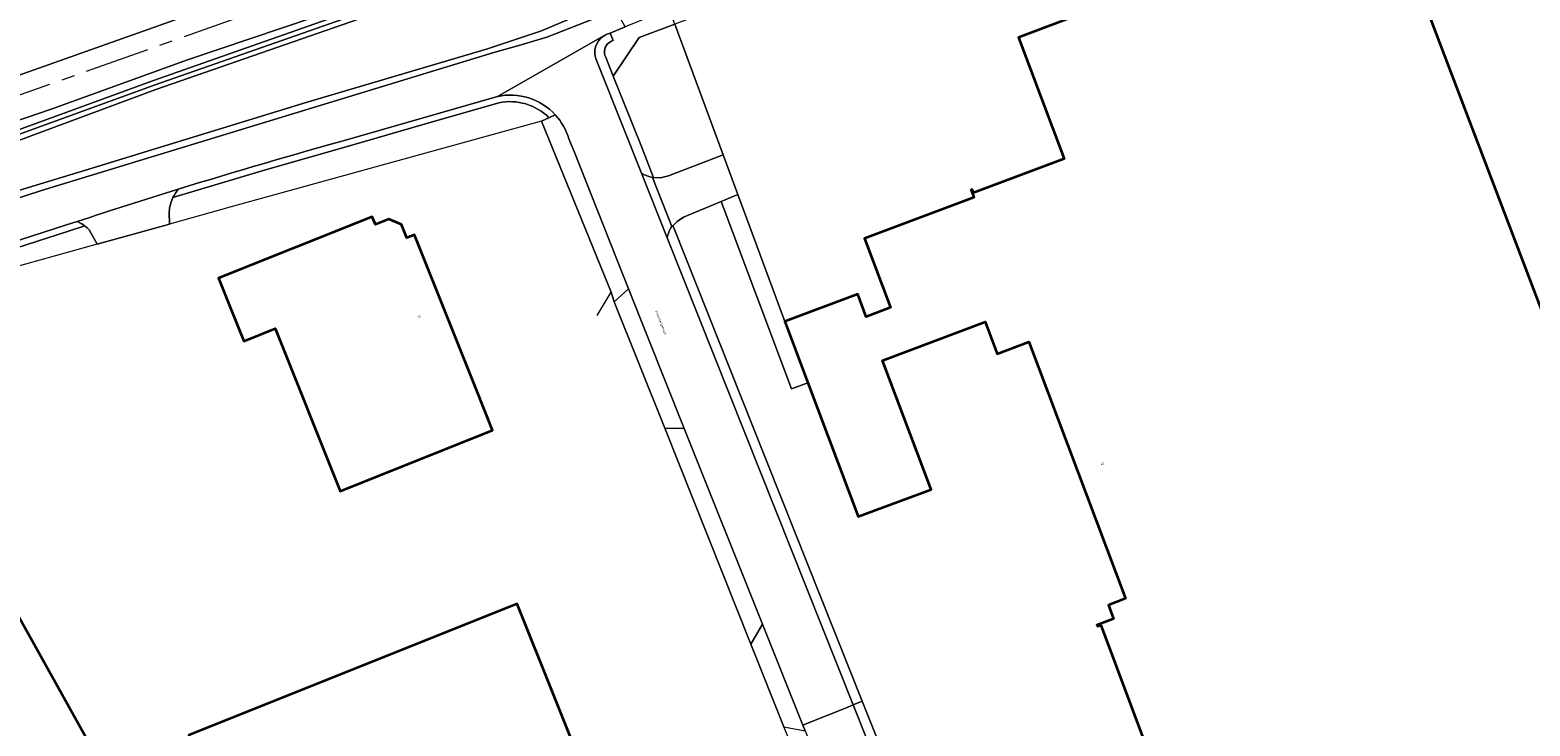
# Model space of a CAD drawing. Header units: metres. Extents: x 197700 to 204338, y 317132 to 325229.
# Tile 249 of 256: x 200544 to 200775, y 318543 to 318650. Entities that reach past the tile are written whole.
import ezdxf
from ezdxf.enums import TextEntityAlignment as Align

# ---------------------------------------------------------------- set-up
doc = ezdxf.new("R2010")
doc.units = ezdxf.units.M
doc.linetypes.add('AM-AS', pattern=[16, 10, -2, 2, -2])
for name, color, linetype, lineweight in [('B-WE-AM-AS_SPOOR-G', 10, 'AM-AS', 18), ('B-WE-GR-BEPLANTING_CULTUUR_BOSPLANTSOEN-GV', 90, 'Continuous', 18), ('B-WE-GR-BOS_LOOF-GV', 40, 'Continuous', 13), ('B-WE-IE-TERREINAFSCHEIDING_KUNSTMATIG_HEKWERK-G', 20, 'IE-TERREINAFSCHEIDING-KUNSTMATIG', 18), ('B-WE-OG-BEBOUWING-GV', 7, 'Continuous', 35), ('B-WE-OG-BEBOUWING-T18', 10, 'Continuous', 18), ('B-WE-OG-TERREIN_CULTUURSCHEIDING-GV', 7, 'Continuous', 18), ('B-WE-OG-TERREIN_ERF-GV', 7, 'Continuous', 18), ('B-WE-OG-TOPOGRAFIE-T18', 10, 'Continuous', 18), ('B-WE-OG-WATER-GV', 130, 'Continuous', 18), ('B-WE-OG-WATER_SLOOT-GV', 120, 'Continuous', 18), ('B-WE-OG-WEG-GV', 7, 'Continuous', 18), ('B-WE-VH-VERHARDING_ASFALT-GV', 252, 'Continuous', 18), ('B-WE-VH-VERHARDING_BETONSTRAATSTEEN-GV', 252, 'Continuous', 18), ('B-WE-VH-VERHARDING_HALFVERHARDING-GV', 252, 'Continuous', 18), ('B-WE-VH-VERHARDING_OPEN-GV', 252, 'Continuous', 18), ('B-WE-VH-VERHARDING_TEGEL-GV', 252, 'Continuous', 18)]:
    doc.layers.add(name, color=color, linetype=linetype, lineweight=lineweight)
doc.styles.add('NLCS-ISO-M200-T18', font='NLCS-ISO.ttf', dxfattribs={"height": 0.36})
doc.linetypes.add('IE-TERREINAFSCHEIDING-KUNSTMATIG', pattern='A,4,[82,NLCS.SHX,S=0.75,R=90,X=0,Y=0],4,-2', length=10)

msp = doc.modelspace()

# ---------------------------------------------------------------- linework, layer by layer
at = {"layer": 'B-WE-AM-AS_SPOOR-G'}
msp.add_lwpolyline([(200835.228, 318754.104), (200701.474, 318699.68), (200663.228, 318684.265), (200645.105, 318677.306), (200619.061, 318667.481), (200592.129, 318657.748), (200519.235, 318631.945), (200457.741, 318610.048), (200439.537, 318603.636), (200409.217, 318592.791), (200361.776, 318576.061), (200327.665, 318563.609), (200303.099, 318554.119), (200279.873, 318544.345), (200252.514, 318532.037), (200230.962, 318521.672), (200198.954, 318505.397), (200132.305, 318470.848), (200053.762, 318430.36), (200036.055, 318421.136), (199892.784, 318347.091)], dxfattribs=at)
at = {"layer": 'B-WE-GR-BEPLANTING_CULTUUR_BOSPLANTSOEN-GV'}
msp.add_lwpolyline([(200526.512, 318620.624), (200553.589, 318628.855), (200586.601, 318639.025), (200614.434, 318647.259), (200622.733, 318650.03), (200633.554, 318654.569), (200633.927, 318654.725), (200650.141, 318661.126), (200674.051, 318670.012), (200713.446, 318685.775), (200742.749, 318696.423), (200738.648, 318708.18), (200640.594, 318668.711), (200628.82, 318664.392), (200600.728, 318653.979), (200563.243, 318640.95), (200541.813, 318632.992)], dxfattribs=at)
at = {"layer": 'B-WE-GR-BOS_LOOF-GV'}
msp.add_lwpolyline([(200421.425, 318604.63), (200422.483, 318600.727), (200593.666, 318661.471), (200626.087, 318673.769), (200645.052, 318680.034), (200665.529, 318687.944), (200687.597, 318696.702), (200707.819, 318705.158), (200728.945, 318713.747), (200748.624, 318722.023), (200776.701, 318734.078)], dxfattribs=at)
at = {"layer": 'B-WE-IE-TERREINAFSCHEIDING_KUNSTMATIG_HEKWERK-G'}
for points in [[(200650.75, 318630.893), (200643.32, 318651.039)], [(200622.725, 318636.07), (200574.902, 318622.842), (200565.357, 318620.185)], [(200633.485, 318609.658), (200622.725, 318636.07)], [(200653.021, 318624.736), (200650.75, 318630.893)], [(200660.268, 318605.164), (200653.021, 318624.736)], [(200565.357, 318620.185), (200554.195, 318617.079)], [(200554.195, 318617.079), (200521.006, 318607.842), (200505.82, 318602.708), (200457.967, 318585.35), (200455.49, 318580.532)], [(200631.319, 318606.103), (200633.485, 318609.658)], [(200655.012, 318555.353), (200641.78, 318588.707)]]:
    msp.add_lwpolyline(points, dxfattribs=at)
at = {"layer": 'B-WE-OG-BEBOUWING-GV'}
for points in [[(200752.886, 318670.315), (200696.302, 318648.959), (200703.342, 318630.258), (200689.376, 318625.029), (200689.181, 318625.528), (200688.992, 318625.451), (200689.435, 318624.298), (200672.569, 318617.961), (200676.56, 318607.294), (200672.811, 318605.862), (200671.514, 318609.349), (200660.268, 318605.164), (200663.823, 318595.689), (200671.571, 318575.039), (200682.819, 318579.253), (200675.344, 318599.134), (200691.167, 318605.093), (200693.022, 318600.171), (200697.896, 318602.007), (200712.786, 318562.403), (200710.16, 318561.396), (200710.963, 318559.283), (200708.399, 318558.311), (200708.47, 318558.114), (200708.984, 318558.311), (200723.045, 318520.726)], [(200785.383, 318584.833), (200754.652, 318665.637)]]:
    msp.add_lwpolyline(points, dxfattribs=at)
for points in [[(200612.594, 318594.86), (200603.141, 318618.544), (200601.953, 318618.07), (200601.126, 318620.141), (200599.193, 318620.963), (200597.113, 318620.133), (200596.639, 318621.322), (200572.899, 318611.847), (200574.753, 318607.203), (200576.818, 318602.129), (200581.659, 318604.094), (200591.672, 318578.984), (200615.185, 318588.369)], [(200528.752, 318583.49), (200523.376, 318593.123), (200489.348, 318574.13), (200491.785, 318569.764), (200511.751, 318533.229), (200507.42, 318530.83), (200515.264, 318516.674), (200519.709, 318519.137), (200534.697, 318492.088), (200569.08, 318511.138)], [(200614.361, 318559.71), (200568.364, 318541.301), (200579.437, 318513.156), (200625.537, 318531.754), (200630.179, 318533.61), (200619.004, 318561.566)]]:
    msp.add_lwpolyline(points, close=True, dxfattribs=at)
at = {"layer": 'B-WE-OG-TERREIN_CULTUURSCHEIDING-GV'}
for points in [[(200632.592, 318646.057), (200633.809, 318643.002), (200637.808, 318648.976), (200643.32, 318651.039), (200642.435, 318653.358), (200635.659, 318650.619), (200633.305, 318649.667), (200633.767, 318648.544)], [(200615.931, 318639.889), (200593.233, 318633.348)], [(200565.905, 318624.268), (200579.674, 318628.431), (200593.505, 318632.386), (200604.839, 318635.652), (200616.172, 318638.918)], [(200624.852, 318637.052), (200623.891, 318636.608), (200622.725, 318636.07), (200633.485, 318609.658), (200633.944, 318608.199), (200636.158, 318610.191), (200627.753, 318631.393)], [(200623.891, 318636.608), (200624.852, 318637.052)], [(200627.753, 318631.393), (200626.979, 318633.322)], [(200551.118, 318620.594), (200549.49, 318620.058), (200504.176, 318605.425), (200470.71, 318593.369), (200458.666, 318589.167), (200457.211, 318588.694), (200456.792, 318587.454), (200471.044, 318592.426), (200504.499, 318604.479), (200549.8, 318619.107), (200552.299, 318619.93)]]:
    msp.add_lwpolyline(points, dxfattribs=at)
for points in [[(200632.447, 318646.9, 0.1224373), (200632.592, 318646.057)], [(200632.873, 318647.929, 0.15106), (200632.447, 318646.9)], [(200633.767, 318648.544, 0.105084), (200632.873, 318647.929)], [(200624.852, 318637.052, 0.2639864), (200615.931, 318639.889)], [(200616.172, 318638.918, -0.2502497), (200623.891, 318636.608)], [(200626.979, 318633.322, 0.1145357), (200624.852, 318637.052)], [(200593.233, 318633.348, 0.0072572), (200566.715, 318625.566)], [(200566.715, 318625.566, 0.0588929), (200565.905, 318624.268)], [(200552.299, 318619.93, 0.0684704), (200551.118, 318620.594)]]:
    msp.add_lwpolyline(points, format="xyb", dxfattribs=at)
msp.add_lwpolyline([(200641.78, 318588.707), (200655.012, 318555.353), (200656.804, 318558.451), (200644.754, 318588.648)], close=True, dxfattribs=at)
at = {"layer": 'B-WE-OG-TERREIN_ERF-GV'}
for points in [[(200813.889, 318714.869), (200769.394, 318697.986), (200710.05, 318676.011), (200643.32, 318651.039), (200650.75, 318630.893), (200653.021, 318624.736), (200660.268, 318605.164), (200671.514, 318609.349), (200672.811, 318605.862), (200676.56, 318607.294), (200672.569, 318617.961), (200689.435, 318624.298), (200688.992, 318625.451), (200689.181, 318625.528), (200689.376, 318625.029), (200703.342, 318630.258), (200696.302, 318648.959), (200752.886, 318670.315), (200754.652, 318665.637), (200785.383, 318584.833)], [(200616.172, 318638.918), (200604.839, 318635.652), (200593.505, 318632.386), (200579.674, 318628.431), (200565.905, 318624.268)], [(200453.529, 318331.868), (200427.768, 318396.363), (200500.38, 318424.236), (200499.84, 318425.637), (200599.771, 318466.012), (200619.315, 318431.125), (200674.682, 318451.383), (200690.921, 318457.24), (200691.385, 318457.399), (200692.709, 318453.82), (200694.789, 318454.597), (200695.099, 318454.713), (200693.631, 318458.406), (200678.478, 318496.652), (200663.092, 318535.46), (200660.138, 318542.585), (200655.012, 318555.353), (200641.78, 318588.707), (200633.944, 318608.199), (200633.485, 318609.658), (200622.725, 318636.07), (200623.891, 318636.608)], [(200723.045, 318520.726), (200708.984, 318558.311), (200708.47, 318558.114), (200708.399, 318558.311), (200710.963, 318559.283), (200710.16, 318561.396), (200712.786, 318562.403), (200697.896, 318602.007), (200693.022, 318600.171), (200691.167, 318605.093), (200675.344, 318599.134), (200682.819, 318579.253), (200671.571, 318575.039), (200663.823, 318595.689), (200661.302, 318594.743), (200650.447, 318623.674), (200644.623, 318621.272), (200643.648, 318620.576), (200643.007, 318619.895), (200643.126, 318619.628), (200655.323, 318588.947), (200672.219, 318546.543), (200687.714, 318507.671)], [(200565.309, 318622.085), (200565.357, 318620.185), (200554.195, 318617.079), (200552.992, 318619.292)], [(200552.299, 318619.93), (200549.8, 318619.107), (200504.499, 318604.479), (200471.044, 318592.426), (200456.792, 318587.454), (200455.392, 318583.311), (200455.49, 318580.532), (200448.871, 318578.148), (200446.956, 318580.787), (200442.26, 318582.87), (200388.65, 318563.741)]]:
    msp.add_lwpolyline(points, dxfattribs=at)
for points in [[(200638.138, 318632.14), (200639.973, 318627.47), (200639.869, 318627.392), (200641.091, 318627.34), (200642.323, 318627.627), (200650.75, 318630.893), (200643.32, 318651.039), (200637.808, 318648.976), (200633.809, 318643.002)], [(200660.268, 318605.164), (200653.021, 318624.736), (200650.447, 318623.674), (200661.302, 318594.743), (200663.823, 318595.689)], [(200574.753, 318607.203), (200572.899, 318611.847), (200596.639, 318621.322), (200597.113, 318620.133), (200599.193, 318620.963), (200601.126, 318620.141), (200601.953, 318618.07), (200603.141, 318618.544), (200612.594, 318594.86), (200615.185, 318588.369), (200591.672, 318578.984), (200581.659, 318604.094), (200576.818, 318602.129)], [(200491.785, 318569.764), (200489.348, 318574.13), (200523.376, 318593.123), (200528.752, 318583.49), (200569.08, 318511.138), (200534.697, 318492.088), (200519.709, 318519.137), (200515.264, 318516.674), (200507.42, 318530.83), (200511.751, 318533.229)], [(200625.537, 318531.754), (200579.437, 318513.156), (200568.364, 318541.301), (200614.361, 318559.71), (200619.004, 318561.566), (200630.179, 318533.61)]]:
    msp.add_lwpolyline(points, close=True, dxfattribs=at)
for points in [[(200623.891, 318636.608, 0.2502497), (200616.172, 318638.918)], [(200565.905, 318624.268, 0.0875545), (200565.309, 318622.085)], [(200552.992, 318619.292, 0.0475322), (200552.299, 318619.93)]]:
    msp.add_lwpolyline(points, format="xyb", dxfattribs=at)
at = {"layer": 'B-WE-OG-WATER-GV'}
for points in [[(200901.248, 318771.818), (200893.83, 318768.895), (200838.852, 318749.402), (200799.994, 318734.708), (200757.643, 318718.072), (200747.812, 318713.465), (200640.034, 318670.06), (200628.318, 318665.852), (200600.232, 318655.523), (200562.89, 318642.345), (200541.5, 318634.544), (200535.445, 318632.743), (200454.481, 318605.068), (200429.547, 318596.227), (200403.608, 318586.842), (200390.231, 318581.975), (200377.338, 318577.605), (200346.819, 318566.676)], [(200354.116, 318568.688), (200377.462, 318576.903), (200390.343, 318581.376), (200403.813, 318586.313), (200430.017, 318595.575), (200454.718, 318604.432), (200535.446, 318631.937), (200541.669, 318633.844), (200562.99, 318641.645), (200600.456, 318654.746), (200628.463, 318665.026), (200640.262, 318669.454), (200748.222, 318712.74), (200757.95, 318717.351), (200800.305, 318733.763), (200830.716, 318744.942), (200867.845, 318758.357), (200901.858, 318770.354)]]:
    msp.add_lwpolyline(points, dxfattribs=at)
at = {"layer": 'B-WE-OG-WATER_SLOOT-GV'}
for points in [[(200346.819, 318566.676), (200377.338, 318577.605), (200390.231, 318581.975), (200403.608, 318586.842), (200429.547, 318596.227), (200454.481, 318605.068), (200535.445, 318632.743), (200541.5, 318634.544), (200562.89, 318642.345), (200600.232, 318655.523), (200628.318, 318665.852), (200640.034, 318670.06), (200747.812, 318713.465), (200757.643, 318718.072), (200799.994, 318734.708), (200838.852, 318749.402), (200893.83, 318768.895), (200901.248, 318771.818)], [(200902.468, 318773.075), (200839.052, 318750.213), (200799.81, 318735.124), (200774.209, 318725.111), (200780.847, 318728.009), (200757.959, 318719.122), (200734.221, 318708.761), (200673.984, 318684.406), (200655.339, 318676.94), (200641.786, 318671.784), (200624.994, 318665.889), (200592.541, 318653.778), (200568.122, 318645.539), (200547.296, 318637.988), (200491.014, 318618.782), (200463.261, 318609.029), (200441.396, 318601.469), (200434.155, 318598.723), (200431.804, 318597.496), (200429.524, 318596.808), (200427.439, 318596.397), (200424.016, 318595.069)], [(200344.547, 318564.339), (200377.653, 318576.163), (200390.978, 318580.785), (200404.37, 318585.509), (200429.511, 318594.574), (200430.928, 318595.35), (200433.202, 318595.942), (200454.986, 318603.791), (200535.56, 318631.232), (200541.813, 318632.992), (200563.243, 318640.95), (200600.728, 318653.979), (200628.82, 318664.392), (200640.594, 318668.711), (200738.648, 318708.18), (200748.56, 318712.17), (200758.067, 318716.556), (200800.591, 318733.18), (200824.008, 318741.624), (200861.597, 318755.313), (200902.919, 318770.128)], [(200901.858, 318770.354), (200867.845, 318758.357), (200830.716, 318744.942), (200800.305, 318733.763), (200757.95, 318717.351), (200748.222, 318712.74), (200640.262, 318669.454), (200628.463, 318665.026), (200600.456, 318654.746), (200562.99, 318641.645), (200541.669, 318633.844), (200535.446, 318631.937), (200454.718, 318604.432), (200430.017, 318595.575), (200403.813, 318586.313), (200390.343, 318581.376), (200377.462, 318576.903), (200354.116, 318568.688)]]:
    msp.add_lwpolyline(points, dxfattribs=at)
at = {"layer": 'B-WE-OG-WEG-GV'}
msp.add_lwpolyline([(200380.536, 318568.322), (200449.961, 318592.597), (200501.061, 318610.829), (200545.615, 318625.385), (200615.392, 318646.643), (200619.231, 318647.729), (200623.577, 318649.012), (200634.224, 318653.178), (200633.554, 318654.569), (200622.733, 318650.03), (200614.434, 318647.259), (200586.601, 318639.025), (200553.589, 318628.855), (200526.512, 318620.624), (200501.655, 318612.626), (200455.195, 318595.891), (200417.516, 318583.026)], dxfattribs=at)
at = {"layer": 'B-WE-VH-VERHARDING_ASFALT-GV'}
for points in [[(200634.224, 318653.178), (200623.577, 318649.012), (200619.231, 318647.729), (200615.392, 318646.643), (200545.615, 318625.385), (200501.061, 318610.829), (200449.961, 318592.597), (200380.536, 318568.322), (200355.383, 318558.455), (200345.357, 318554.398), (200347.688, 318548.72), (200366.123, 318555.9)], [(200632.885, 318649.501), (200633.305, 318649.667), (200635.659, 318650.619), (200634.224, 318653.178)], [(200593.233, 318633.348), (200615.931, 318639.889), (200632.246, 318649.164)], [(200632.246, 318649.164), (200615.931, 318639.889)], [(200631.864, 318643.799), (200631.152, 318645.584)], [(200626.979, 318633.322), (200627.753, 318631.393), (200636.158, 318610.191), (200644.754, 318588.648), (200656.804, 318558.451), (200663.02, 318542.873), (200664.175, 318543.334), (200669.609, 318545.502), (200670.816, 318545.983), (200642.107, 318618.078), (200638.147, 318628.021), (200631.864, 318643.799)], [(200388.324, 318564.687), (200439.308, 318582.878), (200441.001, 318583.428), (200457.211, 318588.694), (200458.666, 318589.167), (200470.71, 318593.369), (200504.176, 318605.425), (200549.49, 318620.058), (200551.118, 318620.594)]]:
    msp.add_lwpolyline(points, dxfattribs=at)
for points in [[(200631.152, 318645.584, -0.3473183), (200632.246, 318649.164)], [(200632.246, 318649.164, -0.0588632), (200632.885, 318649.501)], [(200615.931, 318639.889, -0.2639864), (200624.852, 318637.052)], [(200624.852, 318637.052, -0.1145357), (200626.979, 318633.322)], [(200566.715, 318625.566, -0.0072572), (200593.233, 318633.348)], [(200551.118, 318620.594, -0.004268), (200566.715, 318625.566)]]:
    msp.add_lwpolyline(points, format="xyb", dxfattribs=at)
msp.add_lwpolyline([(200664.175, 318543.334), (200663.02, 318542.873), (200663.384, 318541.961), (200665.189, 318537.44), (200691.376, 318471.734), (200694.707, 318463.147), (200696.192, 318459.426), (200699.371, 318451.459), (200703.321, 318441.558), (200712.007, 318419.788), (200715.056, 318412.144), (200715.076, 318412.152), (200716.283, 318412.632), (200721.593, 318414.746), (200721.459, 318415.082), (200722.673, 318415.6), (200722.188, 318416.851), (200713.774, 318438.037), (200712.09, 318442.165), (200694.272, 318487.08), (200670.816, 318545.983), (200669.609, 318545.502)], close=True, dxfattribs=at)
at = {"layer": 'B-WE-VH-VERHARDING_BETONSTRAATSTEEN-GV'}
for points in [[(200632.246, 318649.164, 0.3473183), (200631.152, 318645.584)], [(200632.885, 318649.501, 0.0588632), (200632.246, 318649.164)], [(200632.592, 318646.057, -0.1224373), (200632.447, 318646.9)], [(200632.447, 318646.9, -0.15106), (200632.873, 318647.929)], [(200632.873, 318647.929, -0.105084), (200633.767, 318648.544)], [(200638.147, 318628.021, 0.078526), (200639.869, 318627.392)], [(200642.814, 318619.816, 0.067986), (200642.107, 318618.078)]]:
    msp.add_lwpolyline(points, format="xyb", dxfattribs=at)
for points in [[(200633.767, 318648.544), (200633.305, 318649.667), (200632.885, 318649.501)], [(200631.152, 318645.584), (200631.864, 318643.799), (200638.147, 318628.021)], [(200639.869, 318627.392), (200639.973, 318627.47), (200638.138, 318632.14), (200633.809, 318643.002), (200632.592, 318646.057)], [(200642.107, 318618.078), (200670.816, 318545.983), (200672.219, 318546.543), (200655.323, 318588.947), (200643.126, 318619.628), (200643.007, 318619.895), (200642.814, 318619.816)]]:
    msp.add_lwpolyline(points, dxfattribs=at)
at = {"layer": 'B-WE-VH-VERHARDING_HALFVERHARDING-GV'}
for points in [[(200776.701, 318734.078), (200748.624, 318722.023), (200728.945, 318713.747), (200707.819, 318705.158), (200687.597, 318696.702), (200665.529, 318687.944), (200645.052, 318680.034), (200626.087, 318673.769), (200593.666, 318661.471), (200422.483, 318600.727), (200363.768, 318579.892)], [(200414.148, 318591.239), (200424.016, 318595.069), (200427.439, 318596.397), (200429.524, 318596.808), (200431.804, 318597.496), (200434.155, 318598.723), (200441.396, 318601.469), (200463.261, 318609.029), (200491.014, 318618.782), (200547.296, 318637.988), (200568.122, 318645.539), (200592.541, 318653.778), (200624.994, 318665.889), (200641.786, 318671.784), (200655.339, 318676.94), (200673.984, 318684.406), (200734.221, 318708.761), (200757.959, 318719.122), (200780.847, 318728.009)]]:
    msp.add_lwpolyline(points, dxfattribs=at)
at = {"layer": 'B-WE-VH-VERHARDING_OPEN-GV'}
for points in [[(200643.007, 318619.895), (200643.648, 318620.576), (200644.623, 318621.272), (200650.447, 318623.674), (200653.021, 318624.736), (200650.75, 318630.893), (200642.323, 318627.627), (200641.091, 318627.34), (200639.869, 318627.392), (200642.814, 318619.816)], [(200633.944, 318608.199), (200641.78, 318588.707), (200644.754, 318588.648), (200636.158, 318610.191)], [(200660.138, 318542.585), (200663.384, 318541.961), (200663.02, 318542.873), (200656.804, 318558.451), (200655.012, 318555.353)]]:
    msp.add_lwpolyline(points, close=True, dxfattribs=at)
for points in [[(200639.869, 318627.392, -0.078526), (200638.147, 318628.021)], [(200566.715, 318625.566, 0.004268), (200551.118, 318620.594)], [(200565.905, 318624.268, -0.0588929), (200566.715, 318625.566)], [(200565.309, 318622.085, -0.0875545), (200565.905, 318624.268)], [(200551.118, 318620.594, -0.0684704), (200552.299, 318619.93)], [(200552.299, 318619.93, -0.0475322), (200552.992, 318619.292)], [(200642.107, 318618.078, -0.067986), (200642.814, 318619.816)]]:
    msp.add_lwpolyline(points, format="xyb", dxfattribs=at)
for points in [[(200638.147, 318628.021), (200642.107, 318618.078)], [(200642.814, 318619.816), (200639.869, 318627.392)], [(200565.357, 318620.185), (200565.309, 318622.085)], [(200552.992, 318619.292), (200554.195, 318617.079), (200565.357, 318620.185)]]:
    msp.add_lwpolyline(points, dxfattribs=at)
at = {"layer": 'B-WE-VH-VERHARDING_TEGEL-GV'}
msp.add_lwpolyline([(200716.602, 318435.272), (200715.957, 318436.873), (200709.177, 318453.723), (200703.638, 318467.616), (200703.281, 318468.141), (200695.605, 318487.568), (200691.723, 318497.502), (200691.223, 318498.77), (200687.822, 318507.397), (200687.714, 318507.671), (200672.219, 318546.543), (200670.816, 318545.983), (200694.272, 318487.08), (200712.09, 318442.165), (200713.774, 318438.037)], dxfattribs=at)

# ---------------------------------------------------------------- texts
at = {"layer": 'B-WE-OG-BEBOUWING-T18', "style": 'NLCS-ISO-M200-T18'}
for s, rotation, p in [('31', 21.7, (200603.882, 318605.897)), ('42', 20.6, (200709.234, 318583.217))]:
    msp.add_text(s, height=0.36, rotation=rotation, dxfattribs=at).set_placement(p, align=Align.MIDDLE)
at = {"layer": 'B-WE-OG-TOPOGRAFIE-T18', "style": 'NLCS-ISO-M200-T18'}
msp.add_text('Steenbergstraat', height=0.36, rotation=291.8, dxfattribs=at).set_placement((200641.106, 318604.975), align=Align.MIDDLE)

doc.saveas('drawing.dxf')
